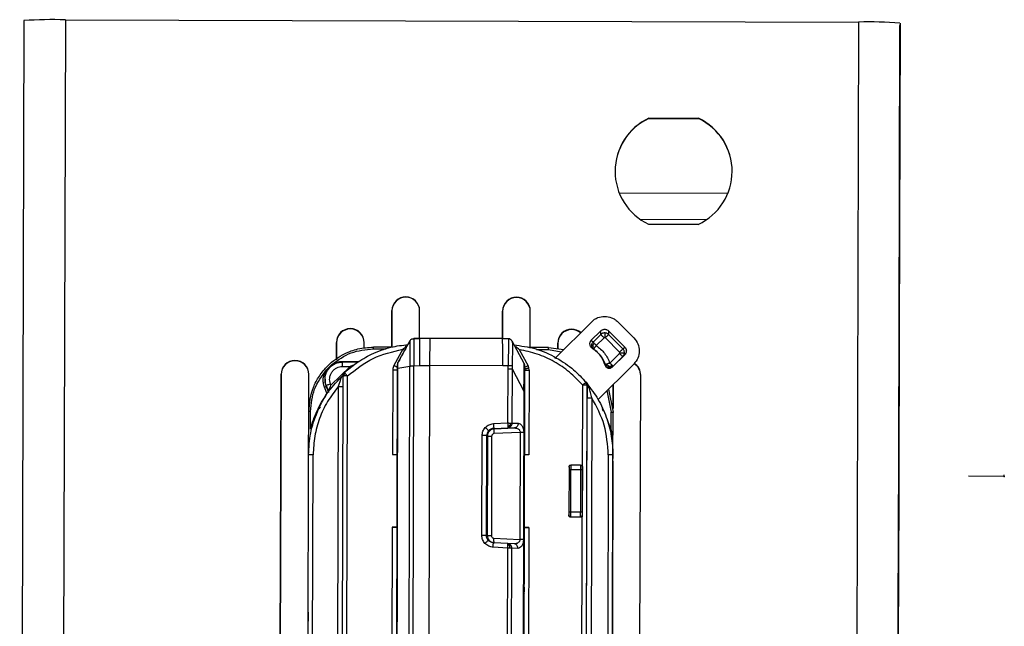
# Model space of a CAD drawing. Header units: millimetres. Extents: x -487 to 230, y -420 to 263.
# Tile 15 of 16: x -50 to 57, y -99 to -33. Entities that reach past the tile are written whole.
import ezdxf

# ---------------------------------------------------------------- set-up
doc = ezdxf.new("R2010")
doc.units = ezdxf.units.MM
doc.header["$PDSIZE"] = -1

msp = doc.modelspace()

# ---------------------------------------------------------------- linework, layer by layer
at = {"color": 7, "linetype": 'Continuous', "lineweight": 25}
for p, q in [((-49.11, -33.39), (-49.57, -198.35)), ((-44.61, -33.3), (-45.07, -198.26)), ((-44.61, -33.3), (41.39, -33.54)), ((41.39, -33.54), (40.93, -198.49)), ((45.89, -33.65), (45.43, -198.61)), ((45.89, -33.65), (45.88, -33.93)), ((45.88, -34.48), (45.88, -34.09)), ((45.84, -50.76), (45.88, -34.48)), ((24.05, -43.99), (18.66, -43.97)), ((18.66, -44.01), (18.66, -43.97)), ((18.66, -44.01), (24.05, -44.02)), ((24.05, -44.02), (24.05, -43.99)), ((15.44, -52.07), (27.23, -52.11)), ((17.72, -54.94), (24.93, -54.96)), ((18.63, -55.47), (24.02, -55.48)), ((45.83, -55.06), (45.44, -195.5)), ((45.76, -78.77), (45.82, -55.97)), ((45.82, -56.04), (45.76, -78.84)), ((45.81, -62.14), (45.82, -55.9)), ((45.82, -55.97), (45.81, -62.21)), ((-7.7, -63.39), (-7.7, -63.36)), ((4.3, -63.43), (4.3, -63.39)), ((-9.2, -64.85), (-9.21, -68.8)), ((-9.21, -68.8), (-9.2, -64.89)), ((-9.2, -64.89), (-9.2, -64.85)), ((-6.21, -67.87), (-6.2, -64.86)), ((-6.2, -64.9), (-6.2, -64.86)), ((2.8, -64.89), (2.79, -67.89)), ((2.79, -67.89), (2.8, -64.92)), ((2.8, -64.92), (2.8, -64.89)), ((5.79, -68.85), (5.8, -64.9)), ((5.8, -64.93), (5.8, -64.9)), ((8.45, -70.03), (12.46, -66.05)), ((15.29, -66.06), (17.03, -67.81)), ((-13.71, -66.84), (-13.71, -66.81)), ((10.29, -66.91), (10.29, -66.87)), ((13.44, -67.04), (12.38, -68.1)), ((13.44, -67.44), (13.44, -67.04)), ((16.04, -68.8), (14.29, -67.04)), ((14.29, -67.04), (14.29, -67.44)), ((-15.21, -68.3), (-15.22, -70.17)), ((-15.21, -68.34), (-15.21, -68.3)), ((-12.21, -68.93), (-12.21, -68.31)), ((-12.21, -68.34), (-12.21, -68.31)), ((-7.26, -68.14), (-8.55, -70.49)), ((-6.21, -67.87), (-6.84, -67.89)), ((-6.84, -67.88), (-6.21, -67.87)), ((-5.11, -67.87), (-6.21, -67.87)), ((2.79, -67.89), (-5.11, -67.87)), ((3.58, -67.92), (2.79, -67.89)), ((2.79, -67.89), (3.42, -67.91)), ((3.42, -67.91), (3.43, -67.91)), ((3.75, -68.06), (3.74, -68.05)), ((3.84, -68.17), (3.84, -68.18)), ((5.12, -70.58), (3.84, -68.17)), ((12.61, -68.27), (12.38, -68.1)), ((12.61, -68.27), (13.44, -67.44)), ((13.8, -67.8), (12.96, -68.63)), ((15.48, -69.35), (13.94, -67.8)), ((14.29, -67.44), (15.84, -68.99)), ((45.72, -95.13), (45.79, -68.13)), ((45.79, -68.2), (45.72, -95.2)), ((-15.22, -70.17), (-15.21, -68.34)), ((-11.22, -69), (-9.82, -69)), ((-9.27, -68.81), (-11.21, -68.81)), ((-8.03, -69.04), (-8.99, -70.79)), ((-7.66, -68.71), (-7.52, -68.62)), ((4.6, -69.08), (5.56, -70.83)), ((7.79, -68.86), (5.65, -68.85)), ((6.46, -69.05), (7.79, -69.05)), ((7.79, -68.86), (9.43, -69.06)), ((7.79, -69.05), (9.16, -69.33)), ((8.79, -68.37), (8.79, -68.98)), ((8.79, -68.4), (8.79, -68.37)), ((8.79, -68.98), (8.79, -68.4)), ((12.67, -69.03), (12.47, -68.87)), ((13, -69.29), (12.91, -69.21)), ((15.84, -68.99), (16.04, -68.8)), ((45.72, -95.41), (45.79, -68.41)), ((45.79, -68.48), (45.72, -95.48)), ((45.76, -79.05), (45.79, -68.55)), ((45.79, -68.62), (45.76, -79.12)), ((-19.72, -70.29), (-19.72, -70.25)), ((-14.58, -70.35), (-12.75, -70.36)), ((-12.87, -70.43), (-14.58, -70.43)), ((-12.87, -70.44), (-14.58, -70.43)), ((14.43, -70.54), (15.48, -69.5)), ((14.72, -70.95), (16.04, -69.65)), ((15.83, -69.84), (14.79, -70.88)), ((16.04, -69.65), (15.83, -69.84)), ((-16.3, -71.27), (-15.73, -70.7)), ((-13.73, -70.92), (-15.81, -72.94)), ((-14.58, -70.92), (-13.73, -70.92)), ((-9.11, -71.27), (-9.14, -80.46)), ((-8.62, -71.12), (-8.82, -144.54)), ((-8.55, -70.49), (-8.55, -70.5)), ((-8.55, -71.1), (-7.26, -70.86)), ((-7.46, -144.48), (-7.26, -70.86)), ((-7.04, -144.48), (-6.83, -70.82)), ((-6.83, -70.82), (-6.22, -70.8)), ((-6.22, -70.8), (-5.12, -70.8)), ((-5.12, -70.8), (-5.32, -144.48)), ((2.81, -70.82), (-5.12, -70.8)), ((3.4, -70.84), (2.81, -70.82)), ((3.38, -77.03), (3.4, -71.18)), ((3.4, -71.18), (3.4, -70.84)), ((3.83, -71.18), (3.81, -77.04)), ((3.83, -70.83), (3.83, -71.18)), ((3.83, -71.18), (5.1, -73.58)), ((5.18, -71.3), (5.18, -70.82)), ((5.18, -73.47), (5.18, -71.3)), ((5.65, -71.06), (5.56, -70.83)), ((5.68, -71.31), (5.65, -71.06)), ((5.68, -71.31), (5.65, -80.5)), ((17.02, -70.64), (13.13, -74.51)), ((13.89, -70.74), (13.97, -70.7)), ((14.72, -70.95), (14.79, -70.88)), ((-21.22, -71.75), (-21.32, -106.74)), ((-21.32, -106.74), (-21.22, -71.78)), ((-21.22, -71.78), (-21.22, -71.75)), ((-18.23, -75.63), (-18.22, -71.76)), ((-18.22, -71.79), (-18.22, -71.76)), ((-16.46, -72.3), (-16.46, -72.42)), ((-14.52, -71.94), (-14.75, -156.91)), ((-14.52, -72.04), (-14.52, -71.94)), ((-14.26, -156.9), (-14.02, -71.93)), ((17.68, -106.84), (17.78, -71.85)), ((17.78, -71.89), (17.78, -71.85)), ((-16.27, -73.8), (-16.52, -73.17)), ((-16.33, -72.97), (-16.09, -73.6)), ((-16.33, -73.09), (-16.33, -72.97)), ((-16.33, -73.09), (-16.09, -73.72)), ((-15.81, -72.94), (-15.87, -72.78)), ((-15.02, -73.08), (-15.24, -155.47)), ((5.1, -73.58), (4.91, -144.57)), ((5.18, -73.59), (4.95, -156.38)), ((5.18, -73.29), (5.18, -73.35)), ((11.25, -155.59), (11.48, -72.93)), ((11.88, -72.79), (11.75, -72.71)), ((11.75, -155.6), (11.98, -72.95)), ((11.83, -72.94), (11.88, -72.79)), ((11.86, -72.62), (11.95, -72.77)), ((11.86, -72.66), (11.98, -72.97)), ((11.95, -72.77), (11.98, -72.95)), ((11.98, -72.97), (11.98, -72.95)), ((14.11, -73.53), (14.57, -75.87)), ((14.29, -73.36), (14.77, -75.88)), ((14.78, -72.87), (14.77, -75.47)), ((14.77, -75.47), (14.78, -72.87)), ((5.16, -80.79), (5.17, -73.77)), ((11.75, -155.62), (11.97, -74.3)), ((12.47, -74.31), (12.25, -153.73)), ((-18.24, -80.79), (-18.23, -75.79)), ((-18.23, -75.79), (-18.23, -75.8)), ((-18.04, -77.71), (-18.03, -75.78)), ((-16.99, -75.3), (-17.14, -75.52)), ((14.12, -76.69), (14.57, -77.8)), ((14.57, -77.8), (14.57, -75.87)), ((14.76, -80.88), (14.77, -75.88)), ((14.77, -75.88), (14.77, -75.9)), ((1.81, -77.11), (3.38, -77.03)), ((1.83, -77.62), (3.41, -77.55)), ((1.83, -77.62), (1.91, -77.67)), ((1.91, -77.67), (4.08, -77.58)), ((3.41, -77.55), (4.08, -77.58)), ((3.81, -77.04), (4.48, -77.07)), ((0.54, -89.22), (0.57, -78.4)), ((1.04, -89.23), (1.07, -78.42)), ((1.15, -78.47), (1.07, -78.42)), ((1.15, -78.47), (1.12, -89.23)), ((1.61, -78.48), (1.58, -89.24)), ((4.7, -78.06), (1.9, -78.18)), ((4.7, -78.06), (4.67, -89.69)), ((5.09, -78.07), (5.06, -89.7)), ((-18.42, -145.18), (-18.24, -80.49)), ((-17.93, -145.17), (-17.75, -80.48)), ((-9.14, -80.46), (-8.64, -80.46)), ((5.16, -80.22), (5.16, -80.43)), ((5.16, -80.43), (5.16, -80.48)), ((5.65, -80.5), (5.16, -80.49)), ((14.26, -80.5), (14.08, -145.19)), ((14.58, -145.2), (14.76, -80.52)), ((14.76, -80.52), (14.76, -80.88)), ((5.11, -97.96), (5.15, -81.17)), ((5.15, -81.17), (5.15, -81.22)), ((5.15, -81.35), (5.15, -81.4)), ((10, -82.09), (9.99, -86.71)), ((10, -81.84), (10, -81.8)), ((10.19, -86.71), (10.2, -82.09)), ((11.26, -81.6), (10.2, -81.6)), ((10.2, -82.09), (11.26, -82.09)), ((11.26, -82.09), (11.24, -86.71)), ((11.46, -82.09), (11.44, -86.72)), ((11.46, -81.8), (11.46, -81.84)), ((14.75, -81.18), (14.71, -98.32)), ((45.67, -111.76), (45.75, -84.77)), ((45.74, -84.84), (45.67, -111.83)), ((45.67, -112.04), (45.74, -85.05)), ((45.74, -85.12), (45.67, -112.11)), ((9.99, -87.02), (9.99, -87.06)), ((11.24, -86.71), (10.19, -86.71)), ((10.19, -87.22), (11.24, -87.23)), ((10.19, -87.26), (10.19, -87.22)), ((11.24, -87.26), (10.19, -87.26)), ((11.24, -87.23), (11.24, -87.26)), ((11.44, -87.06), (11.44, -87.03)), ((-9.16, -88.33), (-9.34, -152.38)), ((-8.67, -88.33), (-9.16, -88.33)), ((5.13, -88.3), (5.13, -88.5)), ((5.13, -88.36), (5.13, -88.3)), ((5.13, -88.37), (5.63, -88.37)), ((5.63, -88.37), (5.58, -105.43)), ((1.12, -89.23), (1.04, -89.23)), ((1.86, -89.54), (4.67, -89.69)), ((3.35, -90.61), (1.77, -90.52)), ((3.37, -90.12), (1.8, -90.03)), ((1.88, -90.03), (1.8, -90.03)), ((4.05, -90.14), (1.88, -90.03)), ((3.2, -144.51), (3.35, -90.61)), ((4.05, -90.14), (3.37, -90.12)), ((3.77, -90.61), (3.62, -144.52)), ((4.45, -90.64), (3.77, -90.61)), ((5.12, -95.55), (5.11, -95.6)), ((5.12, -95.34), (5.12, -95.28)), ((5.07, -113.05), (5.11, -98.15)), ((5.11, -98.01), (5.11, -97.96)), ((14.71, -97.79), (14.71, -97.65)), ((14.71, -98.63), (14.63, -127.62))]:
    msp.add_line(p, q, dxfattribs=at)
at = {"color": 7, "linetype": 'Continuous'}
for q in [(53.33, -82.82), (57.2, -82.65)]:
    msp.add_line((57.2, -82.83), q, dxfattribs=at)
at = {"color": 7, "linetype": 'Continuous', "lineweight": 25, "flags": 128}
for points in [[(45.88, -34.09), (45.88, -34.05), (45.88, -34.02), (45.88, -34), (45.88, -33.98), (45.88, -33.96), (45.88, -33.95), (45.88, -33.94), (45.88, -33.93)], [(45.85, -44.94), (45.85, -44.81), (45.86, -44.38), (45.86, -43.7), (45.86, -42.84), (45.86, -41.87), (45.87, -40.89), (45.87, -40), (45.87, -39.29), (45.87, -38.82), (45.87, -38.64)], [(45.87, -38.64), (45.87, -38.77), (45.87, -39.2), (45.87, -39.88), (45.87, -40.75), (45.86, -41.72), (45.86, -42.7), (45.86, -43.58), (45.86, -44.3), (45.85, -44.76), (45.85, -44.94)], [(45.83, -55.06), (45.83, -54.37), (45.83, -53.7), (45.83, -53.06), (45.83, -52.46), (45.84, -51.92), (45.84, -51.45), (45.84, -51.06), (45.84, -50.76)], [(45.82, -55.9), (45.83, -55.33), (45.83, -54.85), (45.83, -54.53), (45.83, -54.43), (45.83, -54.56), (45.83, -54.9), (45.83, -55.39), (45.82, -55.97)], [(45.82, -55.97), (45.83, -55.4), (45.83, -54.92), (45.83, -54.6), (45.83, -54.5), (45.83, -54.63), (45.83, -54.97), (45.83, -55.46), (45.82, -56.04)], [(45.79, -69), (45.79, -68.86), (45.79, -68.44), (45.79, -67.76), (45.79, -66.89), (45.8, -65.92), (45.8, -64.94), (45.8, -64.06), (45.8, -63.34), (45.81, -62.87), (45.81, -62.7)], [(45.81, -62.7), (45.81, -62.83), (45.8, -63.26), (45.8, -63.94), (45.8, -64.8), (45.8, -65.77), (45.79, -66.75), (45.79, -67.64), (45.79, -68.35), (45.79, -68.82), (45.79, -69)], [(45.81, -62.21), (45.81, -62.78), (45.8, -63.26), (45.8, -63.57), (45.8, -63.67), (45.8, -63.54), (45.8, -63.21), (45.81, -62.71), (45.81, -62.14)], [(45.79, -68.13), (45.79, -67.56), (45.79, -67.08), (45.79, -66.77), (45.79, -66.67), (45.79, -66.8), (45.79, -67.13), (45.79, -67.63), (45.79, -68.2)], [(45.79, -68.41), (45.79, -67.84), (45.79, -67.36), (45.79, -67.05), (45.79, -66.95), (45.79, -67.08), (45.79, -67.41), (45.79, -67.91), (45.79, -68.48)], [(45.79, -68.55), (45.79, -67.98), (45.79, -67.5), (45.79, -67.19), (45.79, -67.09), (45.79, -67.22), (45.79, -67.55), (45.79, -68.05), (45.79, -68.62)], [(-8.75, -144.53), (-8.65, -107.82), (-8.55, -71.1)], [(45.76, -78.84), (45.76, -79.41), (45.76, -79.89), (45.76, -80.21), (45.76, -80.31), (45.76, -80.18), (45.76, -79.84), (45.76, -79.35), (45.76, -78.77)], [(45.76, -79.12), (45.76, -79.69), (45.76, -80.17), (45.76, -80.49), (45.76, -80.59), (45.76, -80.46), (45.76, -80.12), (45.76, -79.63), (45.76, -79.05)], [(45.75, -84.77), (45.75, -84.2), (45.75, -83.72), (45.75, -83.41), (45.75, -83.31), (45.75, -83.43), (45.75, -83.77), (45.75, -84.26), (45.74, -84.84)], [(45.74, -85.05), (45.75, -84.48), (45.75, -84), (45.75, -83.69), (45.75, -83.59), (45.75, -83.71), (45.75, -84.05), (45.75, -84.54), (45.74, -85.12)], [(45.72, -95.2), (45.71, -95.77), (45.71, -96.25), (45.71, -96.56), (45.71, -96.66), (45.71, -96.53), (45.71, -96.2), (45.72, -95.7), (45.72, -95.13)], [(45.72, -95.48), (45.71, -96.05), (45.71, -96.53), (45.71, -96.84), (45.71, -96.94), (45.71, -96.81), (45.71, -96.48), (45.71, -95.98), (45.72, -95.41)]]:
    msp.add_lwpolyline(points, dxfattribs=at)
at = {"color": 7, "linetype": 'Continuous', "lineweight": 25}
for centre, radius, start, end in [((-45.87, -81.6), 48.32, 88.5096, 93.849), ((42.38, -81.85), 48.32, 85.837, 91.1764), ((21.34, -49.73), 6.35, 114.9387, 244.7473), ((21.34, -49.76), 6.35, 114.9396, 179.8478), ((21.34, -49.73), 6.35, 294.9387, 64.7473), ((21.34, -49.76), 6.35, 359.8542, 64.7461), ((-7.7, -64.86), 1.5, 89.8352, 179.8352), ((-7.7, -64.89), 1.5, 89.8352, 179.8352), ((-7.7, -64.86), 1.5, 359.8508, 89.8508), ((-7.7, -64.89), 1.5, 359.8508, 89.8508), ((4.3, -64.89), 1.5, 89.8352, 179.8352), ((4.3, -64.93), 1.5, 89.8352, 179.8352), ((4.3, -64.89), 1.5, 359.8508, 89.8508), ((4.3, -64.93), 1.5, 359.8508, 89.8508), ((-13.71, -68.3), 1.5, 89.8352, 179.8352), ((-13.71, -68.34), 1.5, 89.8352, 179.8352), ((-13.71, -68.3), 1.5, 359.8508, 89.8508), ((-13.71, -68.34), 1.5, 359.8508, 89.8508), ((10.29, -68.37), 1.5, 89.8352, 179.8352), ((10.29, -68.41), 1.5, 89.8352, 179.8352), ((10.29, -68.37), 1.5, 49.4314, 89.8442), ((10.29, -68.41), 1.5, 50.4197, 89.8441), ((-19.72, -71.75), 1.5, 89.8352, 179.8352), ((-19.72, -71.79), 1.5, 89.8352, 179.8352), ((-19.72, -71.75), 1.5, 359.8508, 89.8508), ((-19.72, -71.79), 1.5, 359.8508, 89.8508), ((16.28, -71.89), 1.5, 359.8464, 59.0759), ((16.28, -71.85), 1.5, 359.8464, 58.3525)]:
    msp.add_arc(centre, radius, start, end, dxfattribs=at)
for points, knots in [([(12.46, -66.05), (12.56, -65.96), (12.76, -65.78), (13.23, -65.54), (13.62, -65.5), (13.87, -65.47)], [0, 0, 0, 0, 0.260829, 0.514807, 1, 1, 1, 1]), ([(13.87, -65.47), (14.13, -65.5), (14.52, -65.54), (14.98, -65.79), (15.18, -65.97), (15.29, -66.06)], [0, 0, 0, 0, 0.4851929, 0.7391708, 1, 1, 1, 1]), ([(13.44, -67.04), (13.5, -66.99), (13.6, -66.92), (13.75, -66.88), (13.87, -66.86), (13.99, -66.88), (14.14, -66.92), (14.23, -67), (14.29, -67.04)], [0, 0, 0, 0, 0.239457, 0.37028, 0.5, 0.630824, 0.760543, 1, 1, 1, 1]), ([(-7.25, -68.12), (-7.47, -68.52), (-7.91, -69.31), (-8.34, -70.11), (-8.56, -70.5)], [0, 0, 0, 0, 0.500002, 1, 1, 1, 1]), ([(-7.26, -68.14), (-7.23, -68.1), (-7.19, -68.03), (-7.09, -67.95), (-6.97, -67.9), (-6.89, -67.89), (-6.84, -67.88)], [0, 0, 0, 0, 0.245923, 0.5, 0.754077, 1, 1, 1, 1]), ([(-7.26, -68.14), (-7.26, -68.17), (-7.26, -68.24), (-7.26, -68.85), (-7.26, -69.6), (-7.26, -70.3), (-7.26, -70.67), (-7.26, -70.86)], [0, 0, 0, 0, 0.247663, 0.495355, 0.74313, 0.867654, 1, 1, 1, 1]), ([(-6.84, -67.88), (-6.84, -67.92), (-6.84, -67.99), (-6.84, -68.67), (-6.83, -69.65), (-6.83, -70.43), (-6.83, -70.82)], [0, 0, 0, 0, 0.250992, 0.501924, 0.752788, 1, 1, 1, 1]), ([(3.42, -67.91), (3.43, -67.95), (3.43, -68.02), (3.45, -68.69), (3.41, -69.66), (3.4, -70.45), (3.4, -70.84)], [0, 0, 0, 0, 0.250786, 0.499519, 0.748509, 1, 1, 1, 1]), ([(3.84, -68.18), (3.82, -68.14), (3.77, -68.07), (3.67, -67.99), (3.55, -67.93), (3.47, -67.92), (3.42, -67.91)], [0, 0, 0, 0, 0.245819, 0.5, 0.754181, 1, 1, 1, 1]), ([(3.84, -68.18), (3.85, -68.22), (3.86, -68.31), (3.89, -68.93), (3.85, -69.79), (3.83, -70.49), (3.83, -70.83)], [0, 0, 0, 0, 0.249109, 0.500458, 0.751531, 1, 1, 1, 1]), ([(12.38, -68.1), (12.36, -68.13), (12.3, -68.19), (12.26, -68.29), (12.23, -68.4), (12.24, -68.51), (12.26, -68.61), (12.3, -68.71), (12.37, -68.8), (12.44, -68.85), (12.47, -68.87)], [0, 0, 0, 0, 0.132966, 0.266242, 0.382818, 0.499991, 0.616541, 0.733715, 0.86671, 1, 1, 1, 1]), ([(12.46, -68.67), (12.46, -68.63), (12.46, -68.55), (12.49, -68.44), (12.54, -68.34), (12.59, -68.29), (12.61, -68.27)], [0, 0, 0, 0, 0.2659558, 0.5249441, 0.7710328, 1, 1, 1, 1]), ([(13.87, -67.77), (13.86, -67.77), (13.85, -67.78), (13.82, -67.78), (13.81, -67.8), (13.8, -67.8)], [0, 0, 0, 0, 0.253754, 0.498428, 1, 1, 1, 1]), ([(13.87, -67.26), (13.87, -67.27), (13.87, -67.29), (13.87, -67.35), (13.87, -67.42), (13.87, -67.5), (13.87, -67.62), (13.87, -67.71), (13.87, -67.77)], [0, 0, 0, 0, 0.239832, 0.368619, 0.500038, 0.631452, 0.760223, 1, 1, 1, 1]), ([(13.94, -67.8), (13.93, -67.8), (13.91, -67.78), (13.88, -67.78), (13.87, -67.77)], [0, 0, 0, 0, 0.497133, 1, 1, 1, 1]), ([(17.03, -67.81), (17.2, -68.02), (17.52, -68.43), (17.66, -69.23), (17.52, -70.02), (17.19, -70.43), (17.02, -70.64)], [0, 0, 0, 0, 0.25001, 0.5, 0.74999, 1, 1, 1, 1]), ([(-18.23, -75.79), (-18.13, -74.9), (-17.98, -73.54), (-17.1, -71.91), (-16.02, -70.58), (-14.57, -69.56), (-12.84, -68.92), (-11.78, -68.84), (-11.21, -68.81)], [0, 0, 0, 0, 0.242518, 0.369466, 0.499837, 0.709699, 0.844899, 1, 1, 1, 1]), ([(-15.73, -70.7), (-15.05, -70.21), (-13.71, -69.23), (-12.05, -69.08), (-11.22, -69)], [0, 0, 0, 0, 0.499922, 1, 1, 1, 1]), ([(-14.36, -71.58), (-13.94, -71.22), (-13.03, -70.45), (-11.34, -69.5), (-9.44, -68.76), (-8.08, -68.6), (-7.45, -68.53)], [0, 0, 0, 0, 0.214241, 0.465665, 0.754235, 1, 1, 1, 1]), ([(-14.02, -71.93), (-13.13, -71.23), (-11.35, -69.82), (-9.13, -69.3), (-8.03, -69.04)], [0, 0, 0, 0, 0.5003556, 1, 1, 1, 1]), ([(-8.03, -69.04), (-7.96, -68.99), (-7.84, -68.88), (-7.72, -68.77), (-7.66, -68.71)], [0, 0, 0, 0, 0.506385, 1, 1, 1, 1]), ([(-7.82, -69.16), (-7.83, -69.15), (-7.9, -69.12), (-7.97, -69.07), (-8.03, -69.04)], [0, 0, 0, 0, 0.245555, 1, 1, 1, 1]), ([(4.03, -68.57), (4.79, -68.67), (6.41, -68.88), (8.59, -69.88), (10.47, -71.14), (11.42, -72.16), (11.86, -72.62)], [0, 0, 0, 0, 0.253957, 0.539523, 0.78822, 1, 1, 1, 1]), ([(4.6, -69.08), (4.54, -69.02), (4.41, -68.91), (4.29, -68.8), (4.24, -68.75)], [0, 0, 0, 0, 0.506366, 1, 1, 1, 1]), ([(11.48, -72.93), (11.02, -72.45), (10.09, -71.47), (8.41, -70.35), (6.57, -69.5), (5.26, -69.22), (4.6, -69.08)], [0, 0, 0, 0, 0.250008, 0.499925, 0.749957, 1, 1, 1, 1]), ([(12.57, -68.66), (12.54, -68.67), (12.48, -68.67), (12.47, -68.67), (12.46, -68.67)], [0, 0, 0, 0, 0.492412, 1, 1, 1, 1]), ([(12.67, -69.03), (12.65, -69.01), (12.59, -68.97), (12.53, -68.88), (12.48, -68.78), (12.47, -68.7), (12.46, -68.67)], [0, 0, 0, 0, 0.228972, 0.475064, 0.734051, 1, 1, 1, 1]), ([(12.71, -68.38), (12.68, -68.43), (12.61, -68.51), (12.58, -68.61), (12.57, -68.66)], [0, 0, 0, 0, 0.492071, 1, 1, 1, 1]), ([(12.76, -68.92), (12.72, -68.88), (12.64, -68.81), (12.59, -68.71), (12.57, -68.66)], [0, 0, 0, 0, 0.492075, 1, 1, 1, 1]), ([(12.67, -69.03), (12.68, -69.03), (12.68, -69.03), (12.7, -69.01), (12.72, -68.97), (12.75, -68.94), (12.76, -68.92)], [0, 0, 0, 0, 0.25, 0.5, 0.75, 1, 1, 1, 1]), ([(12.76, -68.92), (12.77, -68.9), (12.8, -68.86), (12.85, -68.79), (12.91, -68.71), (12.94, -68.66), (12.96, -68.63)], [0, 0, 0, 0, 0.25, 0.5, 0.75, 1, 1, 1, 1]), ([(12.96, -68.63), (13.28, -68.9), (13.92, -69.42), (14.26, -70.16), (14.43, -70.54)], [0, 0, 0, 0, 0.5, 1, 1, 1, 1]), ([(15.51, -69.43), (15.51, -69.42), (15.51, -69.41), (15.5, -69.38), (15.49, -69.37), (15.48, -69.35)], [0, 0, 0, 0, 0.246559, 0.488121, 1, 1, 1, 1]), ([(16.04, -68.8), (16.09, -68.86), (16.16, -68.95), (16.21, -69.1), (16.22, -69.22), (16.2, -69.35), (16.16, -69.5), (16.08, -69.59), (16.04, -69.65)], [0, 0, 0, 0, 0.239457, 0.37028, 0.5, 0.630824, 0.760543, 1, 1, 1, 1]), ([(-15.73, -70.7), (-15.55, -70.6), (-15.19, -70.4), (-14.78, -70.37), (-14.58, -70.35)], [0, 0, 0, 0, 0.499995, 1, 1, 1, 1]), ([(15.48, -69.5), (15.48, -69.49), (15.49, -69.48), (15.51, -69.46), (15.51, -69.44), (15.51, -69.43)], [0, 0, 0, 0, 0.250376, 0.493931, 1, 1, 1, 1]), ([(15.51, -69.43), (15.57, -69.43), (15.67, -69.43), (15.78, -69.42), (15.86, -69.42), (15.93, -69.42), (15.99, -69.42), (16, -69.42), (16.01, -69.42)], [0, 0, 0, 0, 0.2397772, 0.3685484, 0.4999617, 0.6313805, 0.7601678, 1, 1, 1, 1]), ([(-18.03, -75.78), (-17.95, -74.95), (-17.79, -73.29), (-16.8, -71.94), (-16.3, -71.27)], [0, 0, 0, 0, 0.500077, 1, 1, 1, 1]), ([(-16.52, -73.17), (-16.57, -73.01), (-16.66, -72.69), (-16.66, -72.19), (-16.55, -71.7), (-16.38, -71.41), (-16.3, -71.27)], [0, 0, 0, 0, 0.252452, 0.49999, 0.748484, 1, 1, 1, 1]), ([(-15.87, -72.78), (-15.9, -72.68), (-15.96, -72.48), (-15.96, -72.15), (-15.89, -71.82), (-15.73, -71.5), (-15.49, -71.24), (-15.2, -71.05), (-14.9, -70.94), (-14.69, -70.92), (-14.58, -70.92)], [0, 0, 0, 0, 0.117183, 0.234464, 0.367129, 0.499997, 0.632662, 0.765531, 0.882717, 1, 1, 1, 1]), ([(-13.29, -70.72), (-13.41, -70.77), (-13.54, -70.83), (-13.69, -70.9), (-13.72, -70.92), (-13.73, -70.92), (-13.73, -70.92)], [0, 0, 0, 0, 0.7921503, 0.9405645, 0.9934832, 1, 1, 1, 1]), ([(-8.99, -70.79), (-9.03, -70.86), (-9.1, -71.02), (-9.11, -71.18), (-9.11, -71.27)], [0, 0, 0, 0, 0.500113, 1, 1, 1, 1]), ([(-8.99, -70.79), (-8.93, -70.82), (-8.85, -70.86), (-8.75, -70.92), (-8.68, -70.96), (-8.62, -70.99), (-8.57, -71.01), (-8.56, -71.02), (-8.56, -71.02)], [0, 0, 0, 0, 0.239562, 0.368428, 0.5, 0.631572, 0.760438, 1, 1, 1, 1]), ([(-8.55, -70.49), (-8.57, -70.53), (-8.61, -70.6), (-8.61, -70.69), (-8.62, -70.73)], [0, 0, 0, 0, 0.5, 1, 1, 1, 1]), ([(-8.55, -70.5), (-8.56, -70.51), (-8.56, -70.52), (-8.59, -70.59), (-8.6, -70.68), (-8.61, -70.84), (-8.62, -70.98), (-8.62, -71.07), (-8.62, -71.12)], [0, 0, 0, 0, 0.027662, 0.057372, 0.338449, 0.628764, 0.803593, 1, 1, 1, 1]), ([(-8.62, -70.73), (-8.62, -70.73), (-8.62, -70.73), (-8.62, -70.76), (-8.62, -70.79), (-8.62, -70.86), (-8.62, -70.97), (-8.62, -71.07), (-8.62, -71.12)], [0, 0, 0, 0, 0.118528, 0.2396348, 0.3593468, 0.4858133, 0.7395529, 1, 1, 1, 1]), ([(-8.62, -71.12), (-8.61, -71.12), (-8.61, -71.11), (-8.57, -71.1), (-8.55, -71.1)], [0, 0, 0, 0, 0.49991, 1, 1, 1, 1]), ([(-8.55, -71.1), (-8.55, -71.02), (-8.55, -70.87), (-8.55, -70.67), (-8.55, -70.55), (-8.55, -70.49), (-8.55, -70.49), (-8.55, -70.49)], [0, 0, 0, 0, 0.2397658, 0.4850323, 0.7385376, 0.8688445, 1, 1, 1, 1]), ([(-7.26, -70.86), (-7.24, -70.86), (-7.19, -70.86), (-7.08, -70.84), (-6.96, -70.82), (-6.88, -70.82), (-6.83, -70.82)], [0, 0, 0, 0, 0.245391, 0.499958, 0.754562, 1, 1, 1, 1]), ([(3.83, -70.83), (3.8, -70.83), (3.76, -70.83), (3.65, -70.84), (3.53, -70.84), (3.44, -70.84), (3.4, -70.84)], [0, 0, 0, 0, 0.245606, 0.5, 0.754394, 1, 1, 1, 1]), ([(5.1, -73.58), (5.11, -73.16), (5.13, -72.37), (5.14, -71.51), (5.15, -71.04), (5.14, -70.67), (5.13, -70.62), (5.12, -70.58)], [0, 0, 0, 0, 0.269228, 0.498879, 0.614769, 0.734196, 1, 1, 1, 1]), ([(5.17, -71.17), (5.17, -71.17), (5.18, -71.17), (5.24, -71.16), (5.3, -71.14), (5.38, -71.13), (5.49, -71.1), (5.59, -71.08), (5.65, -71.06)], [0, 0, 0, 0, 0.239572, 0.368441, 0.500013, 0.631583, 0.760447, 1, 1, 1, 1]), ([(5.18, -70.82), (5.18, -70.84), (5.18, -70.87), (5.18, -71.18), (5.18, -71.52), (5.18, -71.97), (5.18, -72.65), (5.18, -73.22), (5.18, -73.59)], [0, 0, 0, 0, 0.250328, 0.376731, 0.498928, 0.619294, 0.748282, 1, 1, 1, 1]), ([(13.89, -70.74), (13.91, -70.79), (13.95, -70.88), (14.04, -70.98), (14.14, -71.05), (14.25, -71.09), (14.37, -71.1), (14.49, -71.09), (14.62, -71.04), (14.69, -70.98), (14.72, -70.95)], [0, 0, 0, 0, 0.138314, 0.27312, 0.386292, 0.500001, 0.613137, 0.726846, 0.861662, 1, 1, 1, 1]), ([(14.11, -70.66), (14.08, -70.66), (14.04, -70.68), (14, -70.69), (13.97, -70.7), (13.97, -70.7), (13.97, -70.7)], [0, 0, 0, 0, 0.25, 0.5, 0.75, 1, 1, 1, 1]), ([(14.33, -71.01), (14.28, -71), (14.2, -70.97), (14.09, -70.9), (14.01, -70.8), (13.98, -70.73), (13.97, -70.7)], [0, 0, 0, 0, 0.271253, 0.532971, 0.777477, 1, 1, 1, 1]), ([(14.43, -70.54), (14.4, -70.55), (14.34, -70.57), (14.26, -70.6), (14.17, -70.63), (14.13, -70.65), (14.11, -70.66)], [0, 0, 0, 0, 0.25, 0.5, 0.75, 1, 1, 1, 1]), ([(14.35, -70.91), (14.3, -70.87), (14.23, -70.83), (14.15, -70.73), (14.12, -70.68), (14.11, -70.66)], [0, 0, 0, 0, 0.516117, 0.748771, 1, 1, 1, 1]), ([(14.79, -70.88), (14.76, -70.9), (14.7, -70.96), (14.59, -71.01), (14.46, -71.03), (14.37, -71.02), (14.33, -71.01)], [0, 0, 0, 0, 0.222516, 0.467019, 0.728738, 1, 1, 1, 1]), ([(14.33, -71.01), (14.33, -71.01), (14.33, -71.01), (14.33, -70.98), (14.35, -70.94), (14.35, -70.91)], [0, 0, 0, 0, 0.271043, 0.506491, 1, 1, 1, 1]), ([(14.35, -70.91), (14.41, -70.9), (14.5, -70.88), (14.61, -70.83), (14.66, -70.8), (14.68, -70.78)], [0, 0, 0, 0, 0.516123, 0.748776, 1, 1, 1, 1]), ([(-18.24, -80.49), (-18.2, -79.7), (-18.1, -78.1), (-17.34, -75.77), (-16.18, -73.6), (-15.05, -72.42), (-14.5, -71.84)], [0, 0, 0, 0, 0.243747, 0.495249, 0.754504, 1, 1, 1, 1]), ([(-16.45, -72.42), (-16.45, -72.5), (-16.46, -72.73), (-16.38, -72.95), (-16.33, -73.09)], [0, 0, 0, 0, 0.357636, 1, 1, 1, 1]), ([(-14.77, -72.28), (-14.81, -72.41), (-14.89, -72.67), (-14.98, -72.94), (-15.02, -73.08)], [0, 0, 0, 0, 0.489908, 1, 1, 1, 1]), ([(-14.51, -71.86), (-14.54, -71.89), (-14.66, -72.01), (-14.72, -72.17), (-14.77, -72.28)], [0, 0, 0, 0, 0.26883, 1, 1, 1, 1]), ([(-14.36, -71.69), (-14.41, -71.74), (-14.5, -71.83), (-14.51, -71.98), (-14.52, -72.04)], [0, 0, 0, 0, 0.587516, 1, 1, 1, 1]), ([(-14.48, -71.74), (-14.47, -71.75), (-14.47, -71.75), (-14.43, -71.76), (-14.41, -71.77)], [0, 0, 0, 0, 0.499442, 1, 1, 1, 1]), ([(-14.41, -71.77), (-14.39, -71.75), (-14.35, -71.72), (-14.29, -71.69), (-14.26, -71.68)], [0, 0, 0, 0, 0.484966, 1, 1, 1, 1]), ([(-14.38, -71.94), (-14.38, -71.91), (-14.4, -71.85), (-14.41, -71.8), (-14.41, -71.77)], [0, 0, 0, 0, 0.5014349, 1, 1, 1, 1]), ([(-14.26, -71.68), (-14.28, -71.66), (-14.31, -71.63), (-14.34, -71.6), (-14.36, -71.58), (-14.36, -71.58), (-14.36, -71.58)], [0, 0, 0, 0, 0.262617, 0.51982, 0.766839, 1, 1, 1, 1]), ([(-14.26, -71.68), (-14.24, -71.7), (-14.21, -71.73), (-14.15, -71.8), (-14.09, -71.87), (-14.05, -71.91), (-14.02, -71.93)], [0, 0, 0, 0, 0.262612, 0.519814, 0.766834, 1, 1, 1, 1]), ([(-15.02, -73.08), (-15.43, -73.61), (-16.25, -74.68), (-17.09, -76.52), (-17.64, -78.47), (-17.71, -79.81), (-17.75, -80.48)], [0, 0, 0, 0, 0.250029, 0.50008, 0.75002, 1, 1, 1, 1]), ([(-16.09, -73.6), (-16.09, -73.6), (-16.09, -73.59), (-16.07, -73.54), (-16.04, -73.46), (-15.99, -73.35), (-15.92, -73.18), (-15.85, -73.03), (-15.81, -72.94)], [0, 0, 0, 0, 0.114405, 0.23775, 0.3529, 0.486093, 0.686044, 1, 1, 1, 1]), ([(11.75, -72.71), (11.73, -72.72), (11.69, -72.76), (11.62, -72.81), (11.55, -72.87), (11.5, -72.91), (11.48, -72.93)], [0, 0, 0, 0, 0.262604, 0.519801, 0.766823, 1, 1, 1, 1]), ([(11.86, -72.62), (11.86, -72.62), (11.85, -72.62), (11.83, -72.64), (11.8, -72.67), (11.76, -72.69), (11.75, -72.71)], [0, 0, 0, 0, 0.233176, 0.480197, 0.737395, 1, 1, 1, 1]), ([(11.95, -72.77), (11.94, -72.77), (11.94, -72.77), (11.9, -72.79), (11.88, -72.79)], [0, 0, 0, 0, 0.499447, 1, 1, 1, 1]), ([(11.95, -72.79), (12.37, -73.34), (13.22, -74.45), (14.09, -76.38), (14.66, -78.43), (14.72, -79.83), (14.76, -80.52)], [0, 0, 0, 0, 0.244032, 0.501691, 0.753681, 1, 1, 1, 1]), ([(12.17, -73.22), (12.13, -73.12), (12.08, -72.96), (11.98, -72.83), (11.95, -72.79)], [0, 0, 0, 0, 0.668555, 1, 1, 1, 1]), ([(11.98, -72.97), (11.98, -73.07), (11.98, -73.27), (11.97, -73.71), (11.97, -74.07), (11.97, -74.3)], [0, 0, 0, 0, 0.241584, 0.511497, 1, 1, 1, 1]), ([(11.98, -72.97), (11.98, -73), (11.98, -73.04), (12.02, -73.11), (12.08, -73.17), (12.14, -73.2), (12.17, -73.22)], [0, 0, 0, 0, 0.246736, 0.5, 0.753264, 1, 1, 1, 1]), ([(12.47, -74.31), (12.42, -74.12), (12.32, -73.74), (12.22, -73.39), (12.17, -73.22)], [0, 0, 0, 0, 0.511753, 1, 1, 1, 1]), ([(-18.04, -77.71), (-17.83, -77.04), (-17.41, -75.69), (-16.66, -74.49), (-16.29, -73.89)], [0, 0, 0, 0, 0.50081, 1, 1, 1, 1]), ([(-16.29, -73.89), (-16.28, -73.88), (-16.27, -73.87), (-16.27, -73.85), (-16.27, -73.82), (-16.27, -73.81), (-16.27, -73.8)], [0, 0, 0, 0, 0.246181, 0.499918, 0.751055, 1, 1, 1, 1]), ([(14.26, -80.5), (14.18, -79.41), (14.03, -77.21), (12.99, -75.28), (12.47, -74.31)], [0, 0, 0, 0, 0.499985, 1, 1, 1, 1]), ([(13.72, -75.71), (13.72, -75.71), (13.72, -75.71), (13.71, -75.68), (13.69, -75.63), (13.64, -75.53), (13.61, -75.46), (13.59, -75.42)], [0, 0, 0, 0, 0.1254398, 0.2513198, 0.5001922, 0.7492444, 1, 1, 1, 1]), ([(13.59, -75.49), (13.61, -75.53), (13.64, -75.6), (13.68, -75.68), (13.7, -75.73), (13.71, -75.75), (13.72, -75.77), (13.72, -75.77), (13.72, -75.77)], [0, 0, 0, 0, 0.250416, 0.499003, 0.626858, 0.749412, 0.872013, 1, 1, 1, 1]), ([(0.57, -78.4), (0.59, -78.24), (0.62, -77.92), (0.82, -77.66), (0.92, -77.53)], [0, 0, 0, 0, 0.5002062, 1, 1, 1, 1]), ([(0.92, -77.53), (1.05, -77.41), (1.3, -77.19), (1.64, -77.14), (1.81, -77.11)], [0, 0, 0, 0, 0.500526, 1, 1, 1, 1]), ([(1.28, -77.88), (1.27, -77.87), (1.26, -77.85), (1.17, -77.76), (1.05, -77.65), (0.96, -77.57), (0.92, -77.53)], [0, 0, 0, 0, 0.241248, 0.5, 0.758752, 1, 1, 1, 1]), ([(1.28, -77.88), (1.22, -77.96), (1.1, -78.12), (1.08, -78.32), (1.07, -78.42)], [0, 0, 0, 0, 0.502527, 1, 1, 1, 1]), ([(1.91, -77.67), (1.86, -77.68), (1.75, -77.69), (1.56, -77.77), (1.36, -77.91), (1.19, -78.17), (1.17, -78.37), (1.15, -78.47)], [0, 0, 0, 0, 0.142427, 0.273297, 0.499516, 0.753165, 1, 1, 1, 1]), ([(1.83, -77.62), (1.77, -77.63), (1.66, -77.64), (1.47, -77.71), (1.35, -77.81), (1.28, -77.88)], [0, 0, 0, 0, 0.278007, 0.537598, 1, 1, 1, 1]), ([(3.4, -77.38), (3.44, -77.37), (3.51, -77.35), (3.57, -77.32), (3.6, -77.3)], [0, 0, 0, 0, 0.515259, 1, 1, 1, 1]), ([(3.63, -77.04), (3.63, -77.08), (3.63, -77.18), (3.61, -77.26), (3.6, -77.3)], [0, 0, 0, 0, 0.510837, 1, 1, 1, 1]), ([(3.6, -77.3), (3.62, -77.32), (3.65, -77.35), (3.68, -77.37), (3.69, -77.39)], [0, 0, 0, 0, 0.485184, 1, 1, 1, 1]), ([(4.08, -77.58), (4.15, -77.58), (4.29, -77.59), (4.46, -77.66), (4.58, -77.75), (4.65, -77.84), (4.7, -77.94), (4.7, -78.02), (4.7, -78.06)], [0, 0, 0, 0, 0.26667, 0.526161, 0.658858, 0.771925, 0.890625, 1, 1, 1, 1]), ([(4.48, -77.07), (4.55, -77.09), (4.69, -77.11), (4.85, -77.27), (4.96, -77.45), (5.03, -77.63), (5.08, -77.83), (5.09, -77.99), (5.09, -78.07)], [0, 0, 0, 0, 0.233263, 0.472539, 0.601993, 0.726693, 0.864497, 1, 1, 1, 1]), ([(14.57, -77.8), (14.62, -78.31), (14.7, -79.08), (14.74, -79.97), (14.75, -80.34), (14.75, -80.46)], [0, 0, 0, 0, 0.577335, 0.866721, 1, 1, 1, 1]), ([(1.9, -78.18), (1.86, -78.19), (1.78, -78.2), (1.69, -78.27), (1.62, -78.37), (1.61, -78.44), (1.61, -78.48)], [0, 0, 0, 0, 0.249732, 0.501056, 0.748683, 1, 1, 1, 1]), ([(10, -81.8), (10, -81.8), (10, -81.81), (10, -81.86), (10, -81.92), (10, -81.99), (10, -82.05), (10, -82.09)], [0, 0, 0, 0, 0.249018, 0.499645, 0.628514, 0.760387, 1, 1, 1, 1]), ([(11.46, -81.8), (11.46, -81.8), (11.46, -81.81), (11.46, -81.87), (11.46, -81.93), (11.46, -82), (11.46, -82.06), (11.46, -82.09)], [0, 0, 0, 0, 0.248289, 0.4995892, 0.6270295, 0.7603564, 1, 1, 1, 1]), ([(9.99, -86.71), (9.99, -86.75), (9.99, -86.83), (9.99, -86.92), (9.99, -86.97), (9.99, -87.01), (9.99, -87.02), (9.99, -87.02)], [0, 0, 0, 0, 0.249018, 0.499645, 0.628514, 0.760387, 1, 1, 1, 1]), ([(11.44, -86.72), (11.44, -86.76), (11.44, -86.84), (11.44, -86.92), (11.44, -86.97), (11.44, -87.01), (11.44, -87.02), (11.44, -87.03)], [0, 0, 0, 0, 0.248289, 0.499589, 0.627029, 0.760356, 1, 1, 1, 1]), ([(0.88, -90.1), (0.79, -89.97), (0.59, -89.71), (0.56, -89.38), (0.54, -89.22)], [0, 0, 0, 0, 0.499819, 1, 1, 1, 1]), ([(1.25, -89.77), (1.19, -89.69), (1.07, -89.53), (1.05, -89.33), (1.04, -89.23)], [0, 0, 0, 0, 0.5022256, 1, 1, 1, 1]), ([(1.12, -89.23), (1.14, -89.33), (1.16, -89.53), (1.33, -89.78), (1.53, -89.93), (1.71, -90.01), (1.82, -90.02), (1.88, -90.03)], [0, 0, 0, 0, 0.246817, 0.500484, 0.726699, 0.85757, 1, 1, 1, 1]), ([(1.58, -89.24), (1.58, -89.28), (1.59, -89.35), (1.66, -89.45), (1.75, -89.52), (1.83, -89.53), (1.86, -89.54)], [0, 0, 0, 0, 0.247907, 0.499405, 0.749354, 1, 1, 1, 1]), ([(0.88, -90.1), (0.93, -90.06), (1.02, -89.98), (1.14, -89.87), (1.22, -89.79), (1.24, -89.78), (1.25, -89.77)], [0, 0, 0, 0, 0.241248, 0.5, 0.758752, 1, 1, 1, 1]), ([(1.77, -90.52), (1.61, -90.49), (1.27, -90.44), (1.01, -90.21), (0.88, -90.1)], [0, 0, 0, 0, 0.499473, 1, 1, 1, 1]), ([(1.8, -90.03), (1.74, -90.02), (1.63, -90.01), (1.43, -89.94), (1.32, -89.84), (1.25, -89.77)], [0, 0, 0, 0, 0.2778037, 0.5373275, 1, 1, 1, 1]), ([(3.56, -90.35), (3.53, -90.33), (3.47, -90.29), (3.4, -90.27), (3.37, -90.26)], [0, 0, 0, 0, 0.484741, 1, 1, 1, 1]), ([(3.66, -90.27), (3.64, -90.28), (3.62, -90.3), (3.58, -90.33), (3.56, -90.35)], [0, 0, 0, 0, 0.514816, 1, 1, 1, 1]), ([(3.59, -90.61), (3.59, -90.56), (3.59, -90.47), (3.57, -90.39), (3.56, -90.35)], [0, 0, 0, 0, 0.510837, 1, 1, 1, 1]), ([(4.67, -89.69), (4.67, -89.73), (4.67, -89.81), (4.62, -89.91), (4.54, -89.99), (4.43, -90.08), (4.26, -90.14), (4.12, -90.14), (4.05, -90.14)], [0, 0, 0, 0, 0.108966, 0.227181, 0.340126, 0.47277, 0.732796, 1, 1, 1, 1]), ([(5.06, -89.7), (5.05, -89.77), (5.05, -89.93), (5, -90.13), (4.93, -90.3), (4.81, -90.47), (4.65, -90.61), (4.51, -90.63), (4.45, -90.64)], [0, 0, 0, 0, 0.1347042, 0.2722809, 0.396354, 0.5264183, 0.7662592, 1, 1, 1, 1])]:
    msp.add_open_spline(points, degree=3, knots=knots, dxfattribs=at)
for points in [[(-6.21, -67.87), (-6.21, -67.9), (-6.21, -67.97), (-6.21, -68.64), (-6.21, -69.62), (-6.22, -70.4), (-6.22, -70.8)], [(-5.11, -67.87), (-5.11, -67.91), (-5.11, -67.98), (-5.11, -68.65), (-5.11, -69.62), (-5.12, -70.41), (-5.12, -70.8)], [(2.81, -70.82), (2.81, -70.43), (2.81, -69.65), (2.81, -68.67), (2.8, -68), (2.79, -67.93), (2.79, -67.89)], [(12.71, -68.38), (12.7, -68.37), (12.67, -68.33), (12.64, -68.3), (12.61, -68.28), (12.61, -68.27), (12.61, -68.27)], [(13.87, -67.26), (13.83, -67.27), (13.75, -67.27), (13.64, -67.31), (13.53, -67.36), (13.47, -67.41), (13.44, -67.44)], [(13.44, -67.44), (13.45, -67.45), (13.46, -67.46), (13.54, -67.55), (13.66, -67.67), (13.75, -67.76), (13.8, -67.8)], [(14.29, -67.44), (14.26, -67.41), (14.2, -67.36), (14.1, -67.31), (13.99, -67.27), (13.91, -67.27), (13.87, -67.26)], [(13.94, -67.8), (13.98, -67.76), (14.08, -67.67), (14.19, -67.55), (14.27, -67.46), (14.29, -67.45), (14.29, -67.44)], [(-11.22, -69), (-11.22, -68.98), (-11.22, -68.92), (-11.21, -68.86), (-11.21, -68.81), (-11.21, -68.81), (-11.21, -68.81)], [(7.79, -69.05), (7.79, -69.03), (7.79, -68.97), (7.79, -68.91), (7.79, -68.87), (7.79, -68.86), (7.79, -68.86)], [(12.47, -68.87), (12.79, -69.12), (13.43, -69.62), (13.74, -70.37), (13.89, -70.74)], [(13.97, -70.7), (13.81, -70.37), (13.51, -69.72), (12.95, -69.26), (12.67, -69.03)], [(12.96, -68.63), (12.94, -68.61), (12.89, -68.57), (12.83, -68.5), (12.77, -68.44), (12.73, -68.4), (12.71, -68.38)], [(15.84, -68.99), (15.83, -69), (15.82, -69.01), (15.73, -69.1), (15.62, -69.22), (15.53, -69.31), (15.48, -69.35)], [(16.01, -69.42), (16.01, -69.38), (16, -69.3), (15.97, -69.18), (15.91, -69.08), (15.86, -69.02), (15.84, -68.99)], [(-16.33, -72.97), (-16.38, -72.82), (-16.47, -72.53), (-16.46, -72.08), (-16.35, -71.63), (-16.14, -71.23), (-15.84, -70.89), (-15.46, -70.63), (-15.04, -70.46), (-14.73, -70.44), (-14.58, -70.43)], [(-14.58, -70.92), (-14.58, -70.85), (-14.58, -70.72), (-14.58, -70.56), (-14.58, -70.45), (-14.58, -70.44), (-14.58, -70.43)], [(15.48, -69.5), (15.53, -69.54), (15.62, -69.63), (15.73, -69.75), (15.81, -69.83), (15.83, -69.83), (15.83, -69.84)], [(15.83, -69.84), (15.86, -69.81), (15.91, -69.75), (15.97, -69.65), (16, -69.53), (16.01, -69.45), (16.01, -69.42)], [(-9.11, -71.27), (-9.05, -71.27), (-8.92, -71.27), (-8.76, -71.27), (-8.64, -71.26), (-8.63, -71.26), (-8.62, -71.26)], [(3.4, -71.18), (3.44, -71.18), (3.53, -71.18), (3.65, -71.18), (3.75, -71.18), (3.8, -71.18), (3.83, -71.18)], [(5.12, -70.58), (5.14, -70.62), (5.18, -70.7), (5.18, -70.78), (5.18, -70.82)], [(5.56, -70.83), (5.5, -70.86), (5.38, -70.92), (5.24, -71), (5.14, -71.05), (5.13, -71.05), (5.12, -71.06)], [(5.18, -71.3), (5.19, -71.3), (5.2, -71.3), (5.32, -71.3), (5.48, -71.31), (5.61, -71.31), (5.68, -71.31)], [(14.68, -70.78), (14.66, -70.77), (14.63, -70.73), (14.57, -70.67), (14.5, -70.61), (14.46, -70.56), (14.43, -70.54)], [(14.79, -70.88), (14.78, -70.88), (14.78, -70.88), (14.76, -70.86), (14.73, -70.83), (14.7, -70.8), (14.68, -70.78)], [(-14.52, -71.94), (-14.52, -71.91), (-14.51, -71.84), (-14.49, -71.78), (-14.48, -71.74)], [(-14.52, -71.94), (-14.52, -71.94), (-14.51, -71.94), (-14.49, -71.94), (-14.44, -71.94), (-14.4, -71.94), (-14.38, -71.94)], [(-14.48, -71.74), (-14.46, -71.71), (-14.43, -71.65), (-14.38, -71.6), (-14.36, -71.58)], [(-14.02, -71.93), (-14.06, -71.93), (-14.12, -71.93), (-14.22, -71.94), (-14.3, -71.94), (-14.35, -71.94), (-14.38, -71.94)], [(-16.33, -73.09), (-16.34, -73.09), (-16.34, -73.09), (-16.38, -73.11), (-16.45, -73.14), (-16.49, -73.16), (-16.52, -73.17)], [(-16.33, -72.97), (-16.33, -72.96), (-16.31, -72.96), (-16.21, -72.91), (-16.05, -72.85), (-15.93, -72.8), (-15.87, -72.78)], [(-15.02, -73.08), (-14.95, -73.08), (-14.82, -73.08), (-14.66, -73.07), (-14.55, -73.07), (-14.53, -73.07), (-14.52, -73.06)], [(5.18, -73.59), (5.17, -73.59), (5.17, -73.58), (5.13, -73.58), (5.1, -73.58)], [(5.17, -73.77), (5.17, -73.71), (5.18, -73.58), (5.18, -73.41), (5.18, -73.3), (5.18, -73.29), (5.18, -73.29)], [(5.18, -73.35), (5.18, -73.36), (5.18, -73.38), (5.18, -73.5), (5.18, -73.67), (5.17, -73.8), (5.17, -73.86)], [(11.83, -72.94), (11.81, -72.94), (11.76, -72.94), (11.67, -72.94), (11.58, -72.93), (11.51, -72.93), (11.48, -72.93)], [(11.98, -72.95), (11.98, -72.95), (11.97, -72.95), (11.94, -72.94), (11.9, -72.94), (11.85, -72.94), (11.83, -72.94)], [(11.97, -74.3), (11.98, -74.3), (12, -74.3), (12.11, -74.3), (12.27, -74.31), (12.4, -74.31), (12.47, -74.31)], [(-18.03, -75.78), (-18.06, -75.78), (-18.11, -75.78), (-18.18, -75.78), (-18.22, -75.79), (-18.23, -75.79), (-18.23, -75.79)], [(14.57, -75.87), (14.6, -75.87), (14.65, -75.87), (14.72, -75.87), (14.76, -75.88), (14.77, -75.88), (14.77, -75.88)], [(1.81, -77.11), (1.81, -77.18), (1.82, -77.3), (1.83, -77.47), (1.83, -77.59), (1.83, -77.61), (1.83, -77.62)], [(1.9, -78.18), (1.89, -78.12), (1.89, -77.99), (1.89, -77.83), (1.9, -77.71), (1.91, -77.69), (1.91, -77.67)], [(3.4, -77.38), (3.4, -77.36), (3.4, -77.31), (3.39, -77.22), (3.39, -77.13), (3.39, -77.07), (3.38, -77.03)], [(3.38, -77.03), (3.43, -77.04), (3.51, -77.04), (3.59, -77.04), (3.63, -77.04)], [(3.41, -77.55), (3.41, -77.54), (3.41, -77.53), (3.4, -77.5), (3.4, -77.45), (3.4, -77.41), (3.4, -77.38)], [(3.69, -77.39), (3.67, -77.41), (3.63, -77.45), (3.56, -77.5), (3.49, -77.53), (3.43, -77.54), (3.41, -77.55)], [(3.63, -77.04), (3.67, -77.04), (3.74, -77.04), (3.79, -77.04), (3.81, -77.04)], [(3.81, -77.04), (3.81, -77.07), (3.81, -77.14), (3.78, -77.23), (3.74, -77.31), (3.71, -77.36), (3.69, -77.39)], [(4.48, -77.07), (4.48, -77.14), (4.47, -77.26), (4.37, -77.42), (4.24, -77.54), (4.13, -77.57), (4.08, -77.58)], [(1.07, -78.42), (1.06, -78.41), (1.03, -78.41), (0.92, -78.41), (0.76, -78.4), (0.63, -78.4), (0.57, -78.4)], [(1.15, -78.47), (1.16, -78.47), (1.19, -78.47), (1.29, -78.48), (1.44, -78.48), (1.55, -78.48), (1.61, -78.48)], [(5.09, -78.07), (5.07, -78.06), (5.02, -78.06), (4.93, -78.06), (4.82, -78.06), (4.74, -78.06), (4.7, -78.06)], [(-17.75, -80.48), (-17.81, -80.48), (-17.94, -80.48), (-18.11, -80.48), (-18.22, -80.49), (-18.24, -80.49), (-18.24, -80.49)], [(-9.14, -80.46), (-9.07, -80.46), (-8.94, -80.46), (-8.78, -80.45), (-8.67, -80.45), (-8.65, -80.45), (-8.64, -80.45)], [(5.65, -80.5), (5.59, -80.5), (5.46, -80.5), (5.29, -80.49), (5.18, -80.49), (5.16, -80.48), (5.16, -80.48)], [(14.76, -80.52), (14.75, -80.51), (14.73, -80.51), (14.62, -80.51), (14.46, -80.5), (14.33, -80.5), (14.26, -80.5)], [(10, -81.8), (10.01, -81.77), (10.01, -81.72), (10.06, -81.65), (10.12, -81.61), (10.18, -81.6), (10.2, -81.6)], [(10, -82.09), (10.01, -82.09), (10.01, -82.09), (10.06, -82.09), (10.12, -82.09), (10.18, -82.09), (10.2, -82.09)], [(10.2, -81.6), (10.2, -81.6), (10.2, -81.62), (10.2, -81.73), (10.2, -81.89), (10.2, -82.02), (10.2, -82.09)], [(11.26, -81.6), (11.26, -81.61), (11.26, -81.62), (11.26, -81.73), (11.26, -81.89), (11.26, -82.02), (11.26, -82.09)], [(11.26, -81.6), (11.28, -81.6), (11.34, -81.61), (11.4, -81.66), (11.45, -81.72), (11.45, -81.77), (11.46, -81.8)], [(11.26, -82.09), (11.28, -82.09), (11.33, -82.09), (11.4, -82.09), (11.45, -82.09), (11.45, -82.09), (11.46, -82.09)], [(10.19, -86.71), (10.16, -86.71), (10.11, -86.71), (10.04, -86.71), (10, -86.71), (9.99, -86.71), (9.99, -86.71)], [(10.19, -87.22), (10.16, -87.22), (10.11, -87.21), (10.04, -87.17), (10, -87.1), (9.99, -87.05), (9.99, -87.02)], [(10.19, -87.26), (10.16, -87.26), (10.11, -87.25), (10.04, -87.21), (10, -87.14), (9.99, -87.09), (9.99, -87.06)], [(10.19, -87.22), (10.19, -87.21), (10.19, -87.2), (10.19, -87.08), (10.19, -86.91), (10.19, -86.78), (10.19, -86.71)], [(11.24, -87.23), (11.24, -87.22), (11.24, -87.2), (11.24, -87.08), (11.24, -86.91), (11.24, -86.78), (11.24, -86.71)], [(11.44, -86.72), (11.44, -86.72), (11.43, -86.72), (11.39, -86.72), (11.32, -86.71), (11.27, -86.71), (11.24, -86.71)], [(11.44, -87.03), (11.44, -87.05), (11.43, -87.1), (11.39, -87.17), (11.32, -87.22), (11.27, -87.22), (11.24, -87.23)], [(11.44, -87.06), (11.44, -87.09), (11.43, -87.14), (11.39, -87.21), (11.32, -87.26), (11.27, -87.26), (11.24, -87.26)], [(-9.16, -88.33), (-9.1, -88.33), (-8.97, -88.33), (-8.8, -88.33), (-8.69, -88.33), (-8.67, -88.32), (-8.67, -88.32)], [(5.63, -88.37), (5.57, -88.37), (5.44, -88.37), (5.27, -88.37), (5.16, -88.37), (5.14, -88.36), (5.13, -88.36)], [(0.54, -89.22), (0.61, -89.22), (0.73, -89.22), (0.89, -89.22), (1, -89.23), (1.03, -89.23), (1.04, -89.23)], [(1.12, -89.23), (1.14, -89.23), (1.16, -89.23), (1.26, -89.23), (1.41, -89.24), (1.52, -89.24), (1.58, -89.24)], [(1.88, -90.03), (1.88, -90.02), (1.87, -90), (1.86, -89.89), (1.86, -89.73), (1.86, -89.6), (1.86, -89.54)], [(1.77, -90.52), (1.78, -90.46), (1.78, -90.33), (1.79, -90.17), (1.8, -90.06), (1.8, -90.04), (1.8, -90.03)], [(3.35, -90.61), (3.35, -90.57), (3.35, -90.51), (3.36, -90.42), (3.36, -90.33), (3.36, -90.29), (3.37, -90.26)], [(3.59, -90.61), (3.55, -90.61), (3.48, -90.61), (3.39, -90.61), (3.35, -90.61)], [(3.37, -90.26), (3.37, -90.24), (3.37, -90.2), (3.37, -90.15), (3.37, -90.12), (3.37, -90.12), (3.37, -90.12)], [(3.37, -90.12), (3.4, -90.12), (3.45, -90.13), (3.53, -90.16), (3.6, -90.21), (3.64, -90.25), (3.66, -90.27)], [(3.77, -90.61), (3.75, -90.61), (3.7, -90.61), (3.63, -90.61), (3.59, -90.61)], [(3.66, -90.27), (3.67, -90.3), (3.71, -90.34), (3.74, -90.43), (3.77, -90.52), (3.77, -90.58), (3.77, -90.61)], [(4.45, -90.64), (4.44, -90.57), (4.43, -90.45), (4.34, -90.29), (4.21, -90.17), (4.1, -90.15), (4.05, -90.14)], [(5.06, -89.7), (5.03, -89.7), (4.99, -89.69), (4.9, -89.69), (4.79, -89.69), (4.71, -89.69), (4.67, -89.69)], [(5.12, -95.28), (5.12, -95.27), (5.12, -95.25), (5.12, -95.13), (5.12, -94.96), (5.12, -94.83), (5.12, -94.77)], [(5.12, -94.86), (5.12, -94.92), (5.12, -95.05), (5.12, -95.21), (5.12, -95.33), (5.12, -95.34), (5.12, -95.34)], [(-18.29, -97.56), (-18.29, -97.58), (-18.29, -97.6), (-18.29, -97.82), (-18.29, -98.15), (-18.29, -98.41), (-18.29, -98.54)], [(14.71, -97.65), (14.71, -97.67), (14.71, -97.69), (14.71, -97.91), (14.71, -98.24), (14.71, -98.5), (14.71, -98.63)], [(14.71, -98.82), (14.71, -98.69), (14.71, -98.42), (14.71, -98.09), (14.71, -97.85), (14.71, -97.81), (14.71, -97.79)], [(5.11, -98.77), (5.11, -98.7), (5.11, -98.57), (5.11, -98.41), (5.11, -98.3), (5.11, -98.28), (5.11, -98.28)], [(5.11, -98.34), (5.11, -98.35), (5.11, -98.37), (5.11, -98.49), (5.11, -98.66), (5.11, -98.79), (5.11, -98.86)]]:
    msp.add_open_spline(points, degree=3, dxfattribs=at)
at = {"color": 7, "linetype": 'Continuous'}
msp.add_point((57.2, -82.83), dxfattribs=at)

doc.saveas('drawing.dxf')
